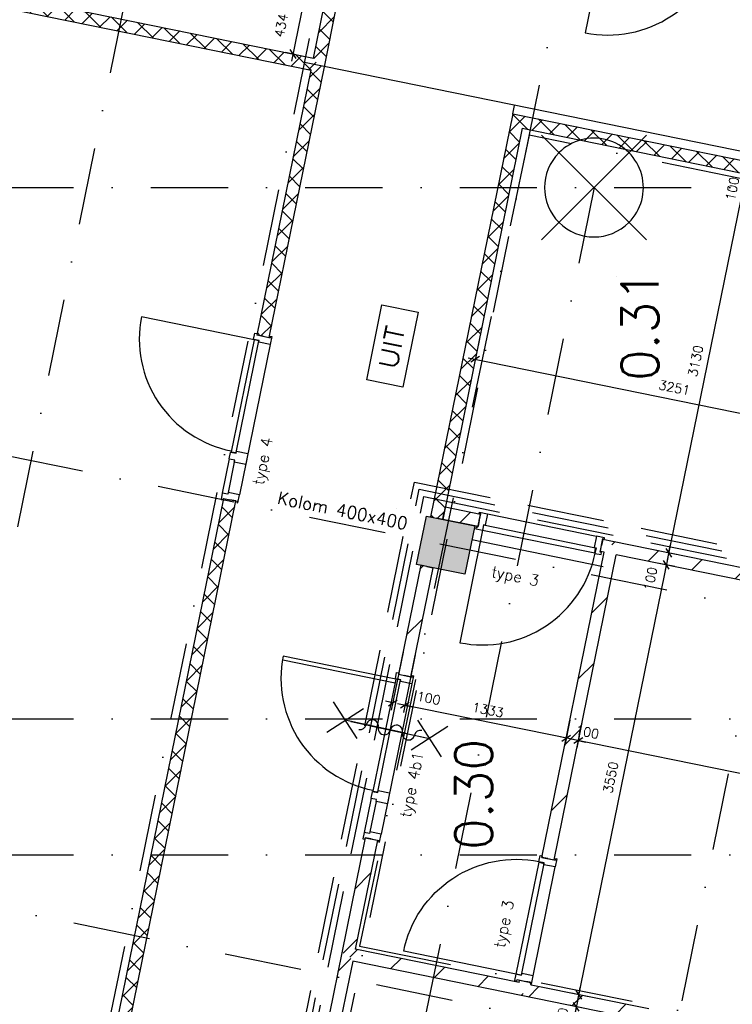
# Model space of a CAD drawing. Extents: x -33344 to 2055880, y -64816 to 121260.
# Tile 30 of 133: x 19634 to 25403, y 31036 to 39006. Entities that reach past the tile are written whole.
import ezdxf
from ezdxf.enums import TextEntityAlignment as Align

# ---------------------------------------------------------------- set-up
doc = ezdxf.new("R2010")
doc.units = 0
doc.header["$LTSCALE"] = 50
doc.header["$MEASUREMENT"] = 0
doc.header["$PDMODE"] = 3
doc.header["$PDSIZE"] = 0.1
for name, pattern in [('DASHDOT', [1, 0.5, -0.25, 0, -0.25]), ('DASHED', [0.75, 0.5, -0.25]), ('DD1', [2.66667, 1.66667, -0.5, 0, -0.5]), ('STRAM_0WT$1$DASHDOT', [25, 12.5, -6.25, 0, -6.25]), ('STRAM_0WT$1$DD1', [2.66667, 1.66667, -0.5, 0, -0.5])]:
    doc.linetypes.add(name, pattern=pattern)
doc.layers.get('0').update_dxf_attribs({"linetype": 'CONTINUOUS'})
doc.layers.get('DEFPOINTS').update_dxf_attribs({"linetype": 'CONTINUOUS'})
for name, color, linetype in [('_BRANDCOMPART', 6, 'DASHDOT'), ('_DETAILNUMMERS', 4, 'CONTINUOUS'), ('A--A22--_F123-', 9, 'CONTINUOUS'), ('A--A28--_F12--', 7, 'CONTINUOUS'), ('A--L21--', 3, 'CONTINUOUS'), ('A--L22--', 3, 'CONTINUOUS'), ('A--L22--_F-2--', 7, 'CONTINUOUS'), ('A--L28--', 7, 'CONTINUOUS'), ('A--L28--_F12--', 7, 'CONTINUOUS'), ('A--L32--', 7, 'CONTINUOUS'), ('A--L32--_F123-', 1, 'CONTINUOUS'), ('A--L32--_F123-DRAAIR', 7, 'CONTINUOUS'), ('A--L63--', 7, 'CONTINUOUS'), ('A--L65--', 7, 'CONTINUOUS'), ('A--L65--_F-23-', 7, 'CONTINUOUS'), ('A--L65--_F123-', 7, 'CONTINUOUS'), ('A--L90--_F-23-', 7, 'CONTINUOUS'), ('A--L90--_F123-', 7, 'CONTINUOUS'), ('A--M$1A-_F123-', 1, 'CONTINUOUS'), ('A--M1$A-_F123-', 1, 'CONTINUOUS'), ('A--T$1A-25_TEKST', 2, 'CONTINUOUS'), ('A--T$1A-_F123-_RN', 4, 'CONTINUOUS'), ('A--T63--_F123-', 1, 'CONTINUOUS'), ('STRAM_0WT$0$A--L$7A-_STRA0', 1, 'STRAM_0WT$1$DASHDOT'), ('STRAM_0WT$0$A--L$7AC3-_STR', 3, 'STRAM_0WT$1$DASHDOT'), ('STRAM_0WT$0$STRAMIEN_VET', 3, 'STRAM_0WT$1$DD1'), ('STRAM_0WT$1$A--M$1A-_F123-', 1, 'CONTINUOUS'), ('STRAM_0WT$1$A--T$7A8-_STRA', 8, 'STRAM_0WT$1$DASHDOT'), ('STRAMIEN', 1, 'DD1'), ('TEKST_KOZIJNMERK', 2, 'CONTINUOUS'), ('X--LR---_CP', 7, 'CONTINUOUS'), ('XREF', 7, 'CONTINUOUS')]:
    doc.layers.add(name, color=color, linetype=linetype)
doc.styles.add('ALFA-0_25', font='ROMANS')
doc.styles.add('B-01', font='SIMPLEX.SHX', dxfattribs={"width": 0.8, "height": 4.5})
doc.styles.add('HIEMSTRA', font='romans.shx')
doc.styles.add('STRAM_0WT$1$HIEMSTRA', font='romans.shx')
doc.dimstyles.new('1OP2', dxfattribs={"dimscale": 30, "dimtxt": 2.5, "dimasz": 2, "dimexe": 2, "dimexo": 0, "dimgap": 2, "dimtad": 1, "dimdec": 0, "dimzin": 0, "dimtxsty": 'HIEMSTRA', "dimblk1": 'OBLIQUE', "dimblk2": 'OBLIQUE', "dimsah": 1, "dimcen": -3, "dimdle": 2, "dimclrd": 2, "dimclre": 2, "dimclrt": 3, "dimazin": 3, "dimtfac": 1, "dimtdec": 0, "dimtofl": 0, "dimtmove": 0, "dimatfit": 3, "dimtvp": 0.833333, "dimtolj": 1, "dimtzin": 0})
doc.dimstyles.new('STANDARD$0', dxfattribs={"dimscale": 30, "dimtxt": 2.5, "dimasz": 2, "dimexe": 2, "dimexo": 0, "dimgap": 2, "dimtad": 1, "dimdec": 0, "dimzin": 0, "dimtxsty": 'ALFA-0_25', "dimblk1": 'OBLIQUE', "dimblk2": 'OBLIQUE', "dimsah": 1, "dimcen": -3, "dimdle": 2, "dimclrd": 1, "dimclre": 1, "dimclrt": 2, "dimazin": 3, "dimtfac": 0.666667, "dimtofl": 0, "dimtmove": 0, "dimatfit": 3, "dimtvp": 0.833333, "dimtolj": 1, "dimtzin": 0})
doc.dimstyles.new('STRAM_0WT$0$STANDARD', dxfattribs={"dimscale": 70, "dimtxt": 2.5, "dimasz": 2, "dimexe": 0.3, "dimexo": 0.3, "dimgap": 2, "dimtad": 1, "dimdec": 0, "dimzin": 0, "dimtxsty": 'STRAM_0WT$1$HIEMSTRA', "dimblk1": 'STRAM_0WT$0$_OBLIQUE', "dimblk2": 'STRAM_0WT$0$_OBLIQUE', "dimsah": 1, "dimcen": -0.09, "dimdle": 0.3, "dimclrd": 1, "dimclre": 1, "dimclrt": 4, "dimazin": 3, "dimtfac": 1, "dimtdec": 4, "dimtix": 1, "dimtofl": 0, "dimtmove": 0, "dimatfit": 3, "dimtvp": 625, "dimtolj": 1, "dimtzin": 0})
pattern_1 = [(45, (-23664.33, -38185.87), (-84.8528, 84.8528), []), (135, (-23664.33, -38185.87), (-84.8528, -84.8528), [])]

# ---------------------------------------------------------------- blocks, each defined once
blk = doc.blocks.new('S090024-')
at = {"layer": 'A--L90--_F-23-', "color": 255}
blk.add_circle((0, 0), 0.0123, dxfattribs=at)
at = {"layer": 'A--L90--_F123-', "color": 2, "linetype": 'CONTINUOUS'}
for points in [[(-0.000001, 5.999999), (-0.000001, -6)], [(-6.000001, 0), (5.999999, 0)]]:
    blk.add_lwpolyline(points, dxfattribs=at)
blk.add_lwpolyline([(-4.000001, 0, 1), (3.999998, 0, 1)], format="xyb", close=True, dxfattribs=at)
blk = doc.blocks.new('*U1441')
at = {"layer": 'A--A22--_F123-', "linetype": 'CONTINUOUS'}
h = blk.add_hatch(dxfattribs=at)
h.set_pattern_fill('ALFAKRS', color=256, scale=120, style=0)
h.set_pattern_definition([(45, (-15947.66, -39879.09), (-84.8528, 84.8528), []), (135, (-15947.66, -39879.09), (-84.8528, -84.8528), [])])
h.paths.add_polyline_path([(0, 0), (10, 49), (6065, -1184.4), (6104, -1243.4), (6045, -1282.4), (-10, -49)])
at = {"layer": 'A--L22--_F-2--', "color": 2, "linetype": 'CONTINUOUS'}
for points in [[(0, 0), (-10, -49), (6045, -1282.4), (6045, -1282.4)], [(0, 0), (10, 49), (6065, -1184.4), (6065, -1184.4)]]:
    blk.add_lwpolyline(points, dxfattribs=at)
blk = doc.blocks.new('*U1440')
at = {"layer": 'A--A22--_F123-', "linetype": 'CONTINUOUS'}
h = blk.add_hatch(dxfattribs=at)
h.set_pattern_fill('ALFALINE', color=256, scale=300, style=0)
h.set_pattern_definition([(45, (-23355.22, -34952.5), (-212.132, 212.132), [])])
h.paths.add_polyline_path([(0, 0), (-10, -49), (-296.6, 9.4), (-286.6, 58.4), (-276.6, 107.4), (10, 49)])
at = {"layer": 'A--L22--_F-2--', "color": 3, "linetype": 'CONTINUOUS'}
for points in [[(0, 0), (10, 49), (-276.6, 107.4), (-286.6, 58.4)], [(0, 0), (-10, -49), (-296.6, 9.4), (-286.6, 58.4)]]:
    blk.add_lwpolyline(points, dxfattribs=at)
blk = doc.blocks.new('*U1438')
at = {"layer": 'A--A22--_F123-', "linetype": 'CONTINUOUS'}
h = blk.add_hatch(dxfattribs=at)
h.set_pattern_fill('ALFAKRS', color=256, scale=120, style=0)
h.set_pattern_definition([(45, (-20255.44, -29817.77), (-84.8528, 84.8528), []), (135, (-20255.44, -29817.77), (-84.8528, -84.8528), [])])
h.paths.add_polyline_path([(0, 0), (-39, 59), (1031.2, 5312.6), (1080.2, 5302.6), (1129.1, 5292.6), (49, -10)])
at = {"layer": 'A--L22--_F-2--', "color": 2, "linetype": 'CONTINUOUS'}
for points in [[(-39, 59), (-39, 59), (1031.2, 5312.6), (1080.2, 5302.6)], [(49, -10), (49, -10), (1129.1, 5292.6), (1080.2, 5302.6)]]:
    blk.add_lwpolyline(points, dxfattribs=at)
blk = doc.blocks.new('*U1437')
at = {"layer": 'A--A22--_F123-', "linetype": 'CONTINUOUS'}
h = blk.add_hatch(dxfattribs=at)
h.set_pattern_fill('ALFAKRS', color=256, scale=120, style=0)
h.set_pattern_definition([(45, (-21605.15, -36443.69), (-84.8528, 84.8528), []), (135, (-21605.15, -36443.69), (-84.8528, -84.8528), [])])
h.paths.add_polyline_path([(0, 0), (-49, 10), (387.5, 2153), (446.5, 2192), (495.5, 2182), (49, -10)])
at = {"layer": 'A--L22--_F-2--', "color": 2, "linetype": 'CONTINUOUS'}
for points in [[(0, 0), (-49, 10), (387.5, 2153), (387.5, 2153)], [(0, 0), (49, -10), (495.5, 2182), (495.5, 2182)]]:
    blk.add_lwpolyline(points, dxfattribs=at)
blk = doc.blocks.new('*U1436')
at = {"layer": 'A--A22--_F123-', "linetype": 'CONTINUOUS'}
h = blk.add_hatch(dxfattribs=at)
h.set_pattern_fill('ALFAKRS', color=256, scale=120, style=0)
h.set_pattern_definition([(45, (-22051.67, -38635.7), (-84.8528, 84.8528), []), (135, (-22051.67, -38635.7), (-84.8528, -84.8528), [])])
h.paths.add_polyline_path([(0, 0), (-39, 59), (50.1, 496.2), (99, 486.2), (148, 476.3), (49, -10)])
at = {"layer": 'A--L22--_F-2--', "color": 2, "linetype": 'CONTINUOUS'}
for points in [[(-39, 59), (-39, 59), (50.1, 496.2), (99, 486.2)], [(49, -10), (49, -10), (148, 476.3), (99, 486.2)]]:
    blk.add_lwpolyline(points, dxfattribs=at)
blk = doc.blocks.new('Q060089-')
at = {"layer": 'A--L63--', "linetype": 'CONTINUOUS'}
blk.add_lwpolyline([(0, 0), (0, 300), (620, 300), (620, 0)], close=True, dxfattribs=at)
at = {"layer": 'X--LR---_CP'}
blk.add_point((620, 0), dxfattribs=at)
blk.add_point((620, 0), dxfattribs=at)
blk.add_point((620, 0), dxfattribs=at)
at = {"layer": 'A--T63--_F123-', "style": 'ALFA-0_25', "width": 1.088889}
blk.add_text('UIT', height=150, dxfattribs=at).set_placement((123.7, 78.8), (473.7, 78.8), align=Align.FIT)
blk = doc.blocks.new('DR_930TYPE4')
at = {"layer": 'A--L32--_F123-', "color": 1}
for p, q in [((67, 0), (1307, 0)), ((1038, -139), (1322, -139)), ((1057, -93.8), (1307, -93.8))]:
    blk.add_line(p, q, dxfattribs=at)
at = {"layer": 'A--L32--_F123-'}
for points in [[(0, -9), (0, 0), (67, 0), (67, -93.8), (52, -93.8), (52, -139), (0, -139), (0, -121), (12, -121), (12, -9), (0, -9)], [(969, 0), (1055, 0), (1057, 0), (1057, -93.8), (1057, -93.8), (1040, -93.8), (1040, -137), (1038, -139), (986, -139), (984, -137), (984, -93.8), (969, -93.8), (967, -93.8), (967, 0)], [(1374, -9), (1374, 0), (1307, 0), (1307, -93.8), (1322, -93.8), (1322, -139), (1374, -139), (1374, -121), (1362, -121), (1362, -9), (1374, -9)], [(54, -95.6), (54, -135.6), (980.1, -135.6), (977.1, -95.6), (54, -95.6)]]:
    blk.add_lwpolyline(points, close=True, dxfattribs=at)
blk.add_point((1374, 0), dxfattribs=at)
blk.add_point((1374, 0), dxfattribs=at)
at = {"layer": 'A--L32--_F123-DRAAIR', "color": 1}
blk.add_lwpolyline([(54, -135.6), (54, -1065.6, 0.414214), (973, -135.8)], format="xyb", dxfattribs=at)
at = {"layer": 'X--LR---_CP', "color": 1, "linetype": 'CONTINUOUS'}
blk.add_point((0, 0), dxfattribs=at)
at = {"layer": 'X--LR---_CP', "color": 1}
blk.add_point((982, 0), dxfattribs=at)
blk = doc.blocks.new('*U1362')
at = {"layer": 'A--A22--_F123-', "linetype": 'CONTINUOUS'}
h = blk.add_hatch(dxfattribs=at)
h.set_pattern_fill('ALFAKRS', color=256, scale=120, style=0)
h.set_pattern_definition(pattern_1)
h.paths.add_polyline_path([(0, 0), (-39, 59), (-703.7, -3204.2), (-654.7, -3214.1), (-605.7, -3224.1), (39, -59)])
at = {"layer": 'A--L22--_F-2--', "color": 2, "linetype": 'CONTINUOUS'}
for points in [[(-39, 59), (-39, 59), (-703.7, -3204.2), (-654.7, -3214.1)], [(39, -59), (39, -59), (-605.7, -3224.1), (-654.7, -3214.1)]]:
    blk.add_lwpolyline(points, dxfattribs=at)
blk = doc.blocks.new('Q020439-')
at = {"layer": 'A--A28--_F12--', "color": 8}
for points in [[(-200, -200), (-200, 200), (200, 200)], [(-200, -200), (200, 200), (200, -200)]]:
    blk.add_solid(points, dxfattribs=at)
at = {"layer": 'A--L28--_F12--', "color": 3, "linetype": 'CONTINUOUS'}
blk.add_lwpolyline([(-200, -200), (-200, 200), (200, 200), (200, -200)], close=True, dxfattribs=at)
at = {"layer": 'X--LR---_CP'}
for p in [(-200, 0), (-200, 0), (200, 0)]:
    blk.add_point(p, dxfattribs=at)
blk = doc.blocks.new('_OBLIQUE')
at = {"color": 0, "linetype": 'BYBLOCK'}
blk.add_line((-0.5, -0.5), (0.5, 0.5), dxfattribs=at)
blk = doc.blocks.new('*D408')
at = {"layer": 'A--M$1A-_F123-', "color": 1, "linetype": 'CONTINUOUS'}
for p, q in [((14333.4, 31381.6), (14345.4, 31440.4)), ((14274.6, 31393.6), (20335.2, 30159)), ((20276.4, 30171), (20288.3, 30229.8))]:
    blk.add_line(p, q, dxfattribs=at)
at = {"layer": 'DEFPOINTS', "color": 0, "linetype": 'CONTINUOUS'}
for p in [(14333.4, 31381.6), (20276.4, 30171), (20276.4, 30171)]:
    blk.add_point(p, dxfattribs=at)
at = {"layer": 'A--M$1A-_F123-', "color": 1, "linetype": 'CONTINUOUS', "xscale": 60, "yscale": 60, "zscale": 60}
for p, rotation in [((14333.4, 31381.6), 168.4862903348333), ((20276.4, 30171), 348.4862903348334)]:
    blk.add_blockref('_OBLIQUE', p, dxfattribs=dict(at, rotation=rotation))
at = {"layer": 'A--M$1A-_F123-', "color": 2, "linetype": 'CONTINUOUS', "insert": (17324.4, 30871.8), "char_height": 75, "attachment_point": 5, "rotation": 348.48629, "style": 'ALFA-0_25'}
blk.add_mtext('\\A1;6065', dxfattribs=at)
blk = doc.blocks.new('*D705')
at = {"layer": 'A--M1$A-_F123-', "color": 1}
for p, q in [((21944.4, 39213), (21833.7, 38669.9)), ((21947.9, 39151), (21873.6, 39166.1)), ((21861.2, 38725.5), (21786.9, 38740.7))]:
    blk.add_line(p, q, dxfattribs=at)
at = {"layer": 'DEFPOINTS', "color": 0}
for p in [(21947.9, 39151), (21845.7, 38728.7), (21861.2, 38725.5)]:
    blk.add_point(p, dxfattribs=at)
at = {"layer": 'A--M1$A-_F123-', "color": 1, "xscale": 60, "yscale": 60, "zscale": 60}
for p, rotation in [((21932.4, 39154.2), 78.4862903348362), ((21845.7, 38728.7), 258.4862903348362)]:
    blk.add_blockref('_OBLIQUE', p, dxfattribs=dict(at, rotation=rotation))
at = {"layer": 'A--M1$A-_F123-', "color": 2, "insert": (21751.6, 38960.1), "char_height": 75, "attachment_point": 5, "rotation": 78.48629, "style": 'ALFA-0_25'}
blk.add_mtext('\\A1;434', dxfattribs=at)
blk = doc.blocks.new('STRAM_0WT$0$_OBLIQUE')
at = {"color": 0, "linetype": 'BYBLOCK'}
blk.add_line((-0.5, -0.5), (0.5, 0.5), dxfattribs=at)
blk = doc.blocks.new('*D1922')
at = {"layer": 'DEFPOINTS', "color": 0}
for p in [(-108963, 14000), (-108963, 13000), (-500, 13000), (-90981.1, 11238.1), (-53027, 2605.8)]:
    blk.add_point(p, dxfattribs=at)
at = {"layer": 'STRAM_0WT$1$A--M$1A-_F123-', "color": 1}
blk.add_arc((-104053.8, 13000), 13190.9, 348.48629, 0, dxfattribs=at)
at = {"layer": 'STRAM_0WT$1$A--M$1A-_F123-', "color": 1, "xscale": 140, "yscale": 140, "zscale": 140}
for p, rotation in [((-90862.9, 13000), 90), ((-91128.4, 10367.1), 258.4862903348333)]:
    blk.add_blockref('STRAM_0WT$0$_OBLIQUE', p, dxfattribs=dict(at, rotation=rotation))
at = {"layer": 'STRAM_0WT$1$A--M$1A-_F123-', "color": 4, "insert": (-91155.8, 11699.7), "char_height": 175, "attachment_point": 5, "rotation": 84.24315, "style": 'STRAM_0WT$1$HIEMSTRA'}
blk.add_mtext('\\A1;11.51°', dxfattribs=at)
blk = doc.blocks.new('*U1155')
at = {"layer": 'A--A22--_F123-', "linetype": 'CONTINUOUS'}
h = blk.add_hatch(dxfattribs=at)
h.set_pattern_fill('ALFAKRS', color=256, scale=120, style=0)
h.set_pattern_definition(pattern_1)
h.paths.add_polyline_path([(0, 0), (-39, 59), (3013.3, -562.8), (3003.3, -611.8), (2993.3, -660.8), (39, -59)])
at = {"layer": 'A--L22--_F-2--', "color": 2, "linetype": 'CONTINUOUS'}
for points in [[(-39, 59), (-39, 59), (3013.3, -562.8), (3003.3, -611.8)], [(39, -59), (39, -59), (2993.3, -660.8), (3003.3, -611.8)]]:
    blk.add_lwpolyline(points, dxfattribs=at)
blk = doc.blocks.new('Q0340081')
at = {"layer": 'A--L32--_F123-', "color": 2, "linetype": 'CONTINUOUS'}
blk.add_lwpolyline([(0, 0), (0, -40), (926.12, -40), (923.12, 0), (0, 0)], close=True, dxfattribs=at)
at = {"layer": 'A--L32--_F123-', "color": 1, "linetype": 'CONTINUOUS'}
blk.add_lwpolyline([(0, -40), (0, -970, 0.4142136), (930, -40)], format="xyb", dxfattribs=at)
blk = doc.blocks.new('DR_930TYPE3')
at = {"layer": 'A--L32--_F123-', "color": 1}
blk.add_line((67, 0), (967, 0), dxfattribs=at)
for points in [[(0, -9), (0, 0), (67, 0), (67, -93.75), (52, -93.75), (52, -139), (0, -139), (0, -121), (12, -121), (12, -9), (0, -9)], [(1034, -9), (1034, 0), (967, 0), (967, -93.75), (982, -93.75), (982, -139), (1034, -139), (1034, -121), (1022, -121), (1022, -9), (1034, -9)]]:
    blk.add_lwpolyline(points, close=True, dxfattribs=at)
at = {"layer": 'X--LR---_CP', "color": 2, "linetype": 'CONTINUOUS'}
blk.add_point((0, 0), dxfattribs=at)
at = {"layer": 'X--LR---_CP', "color": 3, "linetype": 'CONTINUOUS'}
blk.add_point((0, 0), dxfattribs=at)
at = {"layer": 'A--L32--', "linetype": 'CONTINUOUS'}
blk.add_blockref('Q0340081', (53.94, -95.94), dxfattribs=at)
blk = doc.blocks.new('*U1109')
at = {"layer": 'A--A22--_F123-', "linetype": 'CONTINUOUS'}
h = blk.add_hatch(dxfattribs=at)
h.set_pattern_fill('ALFALINE', color=256, scale=300, style=0)
h.set_pattern_definition([(45, (-23716.6, -31153.43), (-212.132, 212.132), [])])
h.paths.add_polyline_path([(0, 0), (-10, -49), (-1386.6, 231.4), (-1425.6, 290.4), (-1366.6, 329.4), (-39, 59)])
at = {"layer": 'A--L22--_F-2--', "color": 3, "linetype": 'CONTINUOUS'}
for points in [[(-39, 59), (-39, 59), (-1366.6, 329.4), (-1366.6, 329.4)], [(-10, -49), (-10, -49), (-1386.6, 231.4), (-1386.6, 231.4)]]:
    blk.add_lwpolyline(points, dxfattribs=at)
blk = doc.blocks.new('*U1106')
at = {"layer": 'A--A22--_F123-', "linetype": 'CONTINUOUS'}
h = blk.add_hatch(dxfattribs=at)
h.set_pattern_fill('ALFALINE', color=256, scale=300, style=0)
h.set_pattern_definition([(45, (-22290.97, -31443.83), (-212.132, 212.132), [])])
h.paths.add_polyline_path([(0, 0), (39, -59), (-51, -501.1), (-100, -491.1), (-149, -481.1), (-49, 10)])
at = {"layer": 'A--L22--_F-2--', "color": 3, "linetype": 'CONTINUOUS'}
for points in [[(-49, 10), (-49, 10), (-149, -481.1), (-100, -491.1)], [(39, -59), (39, -59), (-51, -501.1), (-100, -491.1)]]:
    blk.add_lwpolyline(points, dxfattribs=at)
blk = doc.blocks.new('*U1083')
at = {"layer": 'A--A22--_F123-', "linetype": 'CONTINUOUS'}
h = blk.add_hatch(dxfattribs=at)
h.set_pattern_fill('ALFALINE', color=256, scale=300, style=0)
h.set_pattern_definition([(45, (-22480.63, -32374.9), (-212.132, 212.132), [])])
h.paths.add_polyline_path([(0, 0), (49, -10), (-130.7, -892), (-189.7, -931.1), (-238.7, -921.1), (-49, 10)])
at = {"layer": 'A--L22--_F-2--', "color": 3, "linetype": 'CONTINUOUS'}
for points in [[(0, 0), (-49, 10), (-238.7, -921.1), (-238.7, -921.1)], [(0, 0), (49, -10), (-130.7, -892), (-130.7, -892)]]:
    blk.add_lwpolyline(points, dxfattribs=at)
blk = doc.blocks.new('*U1082')
at = {"layer": 'A--A22--_F123-', "linetype": 'CONTINUOUS'}
h = blk.add_hatch(dxfattribs=at)
h.set_pattern_fill('ALFALINE', color=256, scale=300, style=0)
h.set_pattern_definition([(45, (-22929.77, -34579.8), (-212.132, 212.132), [])])
h.paths.add_polyline_path([(0, 0), (49, -10), (-130.7, -892), (-179.7, -882.1), (-228.7, -872.1), (-49, 10)])
at = {"layer": 'A--L22--_F-2--', "color": 3, "linetype": 'CONTINUOUS'}
for points in [[(0, 0), (-49, 10), (-228.7, -872.1), (-179.7, -882.1)], [(0, 0), (49, -10), (-130.7, -892), (-179.7, -882.1)]]:
    blk.add_lwpolyline(points, dxfattribs=at)
blk = doc.blocks.new('*U1081')
at = {"layer": 'A--A22--_F123-', "linetype": 'CONTINUOUS'}
h = blk.add_hatch(dxfattribs=at)
h.set_pattern_fill('ALFALINE', color=256, scale=300, style=0)
h.set_pattern_definition([(45, (-23910.94, -32216.02), (-212.132, 212.132), [])])
h.paths.add_polyline_path([(0, 0), (-49, 10), (454.1, 2479.8), (513.1, 2518.8), (552.1, 2459.8), (49, -10)])
at = {"layer": 'A--L22--_F-2--', "color": 3, "linetype": 'CONTINUOUS'}
for points in [[(0, 0), (-49, 10), (454.1, 2479.8), (454.1, 2479.8)], [(0, 0), (49, -10), (552.1, 2459.8), (552.1, 2459.8)]]:
    blk.add_lwpolyline(points, dxfattribs=at)
blk = doc.blocks.new('*U1080')
at = {"layer": 'A--A22--_F123-', "linetype": 'CONTINUOUS'}
h = blk.add_hatch(dxfattribs=at)
h.set_pattern_fill('ALFALINE', color=256, scale=300, style=0)
h.set_pattern_definition([(45, (-24716.16, -30949.8), (-212.132, 212.132), [])])
h.paths.add_polyline_path([(0, 0), (-59, -39), (-1009.6, 154.6), (-999.6, 203.6), (-940.6, 242.6), (10, 49)])
at = {"layer": 'A--L22--_F-2--', "color": 3, "linetype": 'CONTINUOUS'}
for points in [[(10, 49), (10, 49), (-940.6, 242.6), (-940.6, 242.6)], [(-59, -39), (-59, -39), (-1009.6, 154.6), (-1009.6, 154.6)]]:
    blk.add_lwpolyline(points, dxfattribs=at)
blk = doc.blocks.new('*U1079')
at = {"layer": 'A--A22--_F123-', "linetype": 'CONTINUOUS'}
h = blk.add_hatch(dxfattribs=at)
h.set_pattern_fill('ALFALINE', color=256, scale=300, style=0)
h.set_pattern_definition([(45, (-23716.6, -31153.43), (-212.132, 212.132), [])])
h.paths.add_polyline_path([(0, 0), (-39, 59), (-35, 78.6), (14, 68.6), (63, 58.6), (59, 39)])
at = {"layer": 'A--L22--_F-2--', "color": 3, "linetype": 'CONTINUOUS'}
for points in [[(-39, 59), (-39, 59), (-35, 78.6), (14, 68.6)], [(59, 39), (59, 39), (63, 58.6), (14, 68.6)]]:
    blk.add_lwpolyline(points, dxfattribs=at)
blk = doc.blocks.new('*D938')
at = {"layer": 'A--M$1A-_F123-', "color": 2}
for p, q in [((24186.1, 33316.4), (24144.5, 33112.2)), ((27514.3, 32487), (24097.7, 33182.9)), ((27448.5, 32464.6), (27467.5, 32557.7))]:
    blk.add_line(p, q, dxfattribs=at)
at = {"layer": 'DEFPOINTS', "color": 0}
for p in [(24186.1, 33316.4), (24156.5, 33171), (27448.5, 32464.6, -1.2)]:
    blk.add_point(p, dxfattribs=at)
at = {"layer": 'A--M$1A-_F123-', "color": 2, "xscale": 60, "yscale": 60, "zscale": 60}
for p, rotation in [((24156.5, 33171), 168.4862903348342), ((27455.5, 32499), 348.4862903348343)]:
    blk.add_blockref('_OBLIQUE', p, dxfattribs=dict(at, rotation=rotation))
at = {"layer": 'A--M$1A-_F123-', "color": 3, "insert": (25825.5, 32930.5), "char_height": 75, "attachment_point": 5, "rotation": 348.48629, "style": 'HIEMSTRA'}
blk.add_mtext('\\A1;3367', dxfattribs=at)
blk = doc.blocks.new('*D939')
at = {"layer": 'A--M$1A-_F123-', "color": 2}
for p, q in [((24088.1, 33336.4), (24046.5, 33132.1)), ((24186.1, 33316.4), (24144.5, 33112.2)), ((24058.5, 33190.9), (23999.7, 33202.9)), ((24156.5, 33171), (24215.3, 33159))]:
    blk.add_line(p, q, dxfattribs=at)
at = {"layer": 'DEFPOINTS', "color": 0}
for p in [(24088.1, 33336.4), (24186.1, 33316.4), (24058.5, 33190.9)]:
    blk.add_point(p, dxfattribs=at)
at = {"layer": 'A--M$1A-_F123-', "color": 2, "xscale": 60, "yscale": 60, "zscale": 60}
for p, rotation in [((24058.5, 33190.9), 348.4862903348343), ((24156.5, 33171), 168.4862903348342)]:
    blk.add_blockref('_OBLIQUE', p, dxfattribs=dict(at, rotation=rotation))
at = {"layer": 'A--M$1A-_F123-', "color": 3, "insert": (24228.8, 33240.2), "char_height": 75, "attachment_point": 5, "rotation": 348.48629, "style": 'HIEMSTRA'}
blk.add_mtext('\\A1;100', dxfattribs=at)
blk = doc.blocks.new('*D940')
at = {"layer": 'A--M$1A-_F123-', "color": 2}
for p, q in [((22835.5, 33866.3), (22740.1, 33398.2)), ((24117.3, 33178.9), (22693.3, 33469)), ((24088.1, 33336.4), (24046.5, 33132.1))]:
    blk.add_line(p, q, dxfattribs=at)
at = {"layer": 'DEFPOINTS', "color": 0}
for p in [(22835.5, 33866.3), (22752.1, 33457), (24088.1, 33336.4)]:
    blk.add_point(p, dxfattribs=at)
at = {"layer": 'A--M$1A-_F123-', "color": 2, "xscale": 60, "yscale": 60, "zscale": 60}
for p, rotation in [((22752.1, 33457), 168.4862903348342), ((24058.5, 33190.9), 348.4862903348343)]:
    blk.add_blockref('_OBLIQUE', p, dxfattribs=dict(at, rotation=rotation))
at = {"layer": 'A--M$1A-_F123-', "color": 3, "insert": (23424.8, 33419.5), "char_height": 75, "attachment_point": 5, "rotation": 348.48629, "style": 'HIEMSTRA'}
blk.add_mtext('\\A1;1333', dxfattribs=at)
blk = doc.blocks.new('*D941')
at = {"layer": 'A--M$1A-_F123-', "color": 2}
for p, q in [((22737.5, 33886.3), (22642.1, 33418.2)), ((22835.5, 33866.3), (22740.1, 33398.2)), ((22654.1, 33477), (22595.3, 33488.9)), ((22752.1, 33457), (22810.9, 33445))]:
    blk.add_line(p, q, dxfattribs=at)
at = {"layer": 'DEFPOINTS', "color": 0}
for p in [(22737.5, 33886.3), (22835.5, 33866.3), (22654.1, 33477)]:
    blk.add_point(p, dxfattribs=at)
at = {"layer": 'A--M$1A-_F123-', "color": 2, "xscale": 60, "yscale": 60, "zscale": 60}
for p, rotation in [((22654.1, 33477), 348.4862903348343), ((22752.1, 33457), 168.4862903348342)]:
    blk.add_blockref('_OBLIQUE', p, dxfattribs=dict(at, rotation=rotation))
at = {"layer": 'A--M$1A-_F123-', "color": 3, "insert": (22945.3, 33514.1), "char_height": 75, "attachment_point": 5, "rotation": 348.48629, "style": 'HIEMSTRA'}
blk.add_mtext('\\A1;100', dxfattribs=at)
blk = doc.blocks.new('*D944')
at = {"layer": 'A--M$1A-_F123-', "color": 2}
for p, q in [((25525.5, 37817), (24876.8, 34632.4)), ((25401.2, 37781), (25572.3, 37746.2)), ((24776.5, 34714), (24947.6, 34679.2))]:
    blk.add_line(p, q, dxfattribs=at)
at = {"layer": 'DEFPOINTS', "color": 0}
for p in [(25401.2, 37781), (24776.5, 34714), (24888.8, 34691.1)]:
    blk.add_point(p, dxfattribs=at)
at = {"layer": 'A--M$1A-_F123-', "color": 2, "xscale": 60, "yscale": 60, "zscale": 60}
for p, rotation in [((25513.5, 37758.2), 78.48629033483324), ((24888.8, 34691.1), 258.4862903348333)]:
    blk.add_blockref('_OBLIQUE', p, dxfattribs=dict(at, rotation=rotation))
at = {"layer": 'A--M$1A-_F123-', "color": 3, "insert": (25105.6, 36244.1), "char_height": 75, "attachment_point": 5, "rotation": 78.48629, "style": 'HIEMSTRA'}
blk.add_mtext('\\A1;3130', dxfattribs=at)
blk = doc.blocks.new('*D945')
at = {"layer": 'A--M$1A-_F123-', "color": 2}
for p, q in [((24888.8, 34691.1), (24900.8, 34749.9)), ((24776.5, 34714), (24947.6, 34679.2)), ((24936.9, 34579.3), (24810, 34605.1)), ((24868.8, 34593.2), (24856.8, 34534.4))]:
    blk.add_line(p, q, dxfattribs=at)
at = {"layer": 'DEFPOINTS', "color": 0}
for p in [(24776.5, 34714), (24868.8, 34593.2), (24936.9, 34579.3)]:
    blk.add_point(p, dxfattribs=at)
at = {"layer": 'A--M$1A-_F123-', "color": 2, "xscale": 60, "yscale": 60, "zscale": 60}
for p, rotation in [((24888.8, 34691.1), 258.4862903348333), ((24868.8, 34593.2), 78.48629033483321)]:
    blk.add_blockref('_OBLIQUE', p, dxfattribs=dict(at, rotation=rotation))
at = {"layer": 'A--M$1A-_F123-', "color": 3, "insert": (24740.3, 34480.1), "char_height": 75, "attachment_point": 5, "rotation": 78.48629, "style": 'HIEMSTRA'}
blk.add_mtext('\\A1;100', dxfattribs=at)
blk = doc.blocks.new('*D946')
at = {"layer": 'A--M$1A-_F123-', "color": 2}
for p, q in [((24880.8, 34651.9), (24148.2, 31055.3)), ((24936.9, 34579.3), (24810, 34605.1)), ((24228.3, 31100.2), (24101.3, 31126.1))]:
    blk.add_line(p, q, dxfattribs=at)
at = {"layer": 'DEFPOINTS', "color": 0}
for p in [(24936.9, 34579.3), (24160.1, 31114.1), (24228.3, 31100.2)]:
    blk.add_point(p, dxfattribs=at)
at = {"layer": 'A--M$1A-_F123-', "color": 2, "xscale": 60, "yscale": 60, "zscale": 60}
for p, rotation in [((24868.8, 34593.2), 78.48629033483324), ((24160.1, 31114.1), 258.4862903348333)]:
    blk.add_blockref('_OBLIQUE', p, dxfattribs=dict(at, rotation=rotation))
at = {"layer": 'A--M$1A-_F123-', "color": 3, "insert": (24418.9, 32873.1), "char_height": 75, "attachment_point": 5, "rotation": 78.48629, "style": 'HIEMSTRA'}
blk.add_mtext('\\A1;3550', dxfattribs=at)
blk = doc.blocks.new('*D947')
at = {"layer": 'A--M$1A-_F123-', "color": 2}
for p, q in [((24160.1, 31114.1), (24172.1, 31172.9)), ((24228.3, 31100.2), (24101.3, 31126.1)), ((24208.3, 31002.2), (24081.4, 31028.1)), ((24140.2, 31016.1), (24128.2, 30957.3))]:
    blk.add_line(p, q, dxfattribs=at)
at = {"layer": 'DEFPOINTS', "color": 0}
for p in [(24228.3, 31100.2), (24140.2, 31016.1), (24208.3, 31002.2)]:
    blk.add_point(p, dxfattribs=at)
at = {"layer": 'A--M$1A-_F123-', "color": 2, "xscale": 60, "yscale": 60, "zscale": 60}
for p, rotation in [((24160.1, 31114.1), 258.4862903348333), ((24140.2, 31016.1), 78.48629033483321)]:
    blk.add_blockref('_OBLIQUE', p, dxfattribs=dict(at, rotation=rotation))
at = {"layer": 'A--M$1A-_F123-', "color": 3, "insert": (24018.3, 30913.9), "char_height": 75, "attachment_point": 5, "rotation": 78.48629, "style": 'HIEMSTRA'}
blk.add_mtext('\\A1;100', dxfattribs=at)
blk = doc.blocks.new('*D948')
at = {"layer": 'A--M$1A-_F123-', "color": 2}
for p, q in [((24152.2, 31074.9), (23030.5, 25568.4)), ((24208.3, 31002.2), (24081.4, 31028.1)), ((23110.6, 25613.3), (22983.6, 25639.1))]:
    blk.add_line(p, q, dxfattribs=at)
at = {"layer": 'DEFPOINTS', "color": 0}
for p in [(24208.3, 31002.2), (23042.4, 25627.1), (23110.6, 25613.3)]:
    blk.add_point(p, dxfattribs=at)
at = {"layer": 'A--M$1A-_F123-', "color": 2, "xscale": 60, "yscale": 60, "zscale": 60}
for p, rotation in [((24140.2, 31016.1), 78.48629033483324), ((23042.4, 25627.1), 258.4862903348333)]:
    blk.add_blockref('_OBLIQUE', p, dxfattribs=dict(at, rotation=rotation))
at = {"layer": 'A--M$1A-_F123-', "color": 3, "insert": (23495.8, 28341.1), "char_height": 75, "attachment_point": 5, "rotation": 78.48629, "style": 'HIEMSTRA'}
blk.add_mtext('\\A1;5500', dxfattribs=at)
blk = doc.blocks.new('*D957')
at = {"layer": 'A--M$1A-_F123-', "color": 2}
for p, q in [((25421.2, 37879), (25592.3, 37844.2)), ((25533.5, 37856.1), (25545.5, 37914.9)), ((25401.2, 37781), (25572.3, 37746.2)), ((25513.5, 37758.2), (25501.6, 37699.4))]:
    blk.add_line(p, q, dxfattribs=at)
at = {"layer": 'DEFPOINTS', "color": 0}
for p in [(25421.2, 37879), (25401.2, 37781), (25533.5, 37856.1)]:
    blk.add_point(p, dxfattribs=at)
at = {"layer": 'A--M$1A-_F123-', "color": 2, "xscale": 60, "yscale": 60, "zscale": 60}
for p, rotation in [((25533.5, 37856.1), 258.4862903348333), ((25513.5, 37758.2), 78.48629033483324)]:
    blk.add_blockref('_OBLIQUE', p, dxfattribs=dict(at, rotation=rotation))
at = {"layer": 'A--M$1A-_F123-', "color": 3, "insert": (25403.6, 37637.9), "char_height": 75, "attachment_point": 5, "rotation": 78.48629, "style": 'HIEMSTRA'}
blk.add_mtext('\\A1;100', dxfattribs=at)
blk = doc.blocks.new('*D981')
at = {"layer": 'A--M$1A-_F123-', "color": 2}
for p, q in [((23356.4, 36423.7), (23310.4, 36197.8)), ((23263.6, 36268.6), (26566.9, 35595.7)), ((26542.2, 35774.8), (26496.2, 35548.9))]:
    blk.add_line(p, q, dxfattribs=at)
at = {"layer": 'DEFPOINTS', "color": 0}
for p in [(23356.4, 36423.7), (26542.2, 35774.8), (26508.1, 35607.7)]:
    blk.add_point(p, dxfattribs=at)
at = {"layer": 'A--M$1A-_F123-', "color": 2, "xscale": 60, "yscale": 60, "zscale": 60}
for p, rotation in [((23322.4, 36256.6), 168.4862903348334), ((26508.1, 35607.7), 348.4862903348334)]:
    blk.add_blockref('_OBLIQUE', p, dxfattribs=dict(at, rotation=rotation))
at = {"layer": 'A--M$1A-_F123-', "color": 3, "insert": (24934.7, 36027.7), "char_height": 75, "attachment_point": 5, "rotation": 348.48629, "style": 'HIEMSTRA'}
blk.add_mtext('\\A1;3251', dxfattribs=at)
blk = doc.blocks.new('S060204-')
at = {"layer": 'A--L65--_F-23-', "color": 255}
blk.add_circle((0, 0), 0.0123, dxfattribs=at)
at = {"layer": 'A--L65--_F123-', "color": 1, "linetype": 'CONTINUOUS'}
for points in [[(-1.25, 6.25), (1.25, 3.75)], [(1.25, 6.25), (-1.25, 3.75)], [(0, 0), (0, 5)]]:
    blk.add_lwpolyline(points, dxfattribs=at)
blk = doc.blocks.new('S060205A')
at = {"layer": 'A--L65--_F-23-', "color": 255}
blk.add_circle((0, -0.0123), 0.0123, dxfattribs=at)
at = {"layer": 'A--L65--_F123-', "color": 1, "linetype": 'CONTINUOUS'}
for points in [[(-0.5, 5.7377, 0.41), (0, 5.2377)], [(0, 4.2377, 1), (0, 5.2377)], [(0, 4.2377, 1), (0, 3.2377)], [(0, 2.2377, 1), (0, 3.2377)], [(0, 2.2377, 1), (0, 1.2377)], [(0.5, 0.7377, 0.41), (0, 1.2377)]]:
    blk.add_lwpolyline(points, format="xyb", dxfattribs=at)
blk.add_lwpolyline([(0, -0.0123), (0, 6.2377)], dxfattribs=at)
at = {"layer": 'A--L65--', "xscale": -1}
blk.add_blockref('S060204-', (0, 1.4877), dxfattribs=at)
blk.add_blockref('S060204-', (0, 1.4877), dxfattribs=at)
at = {"layer": 'A--L65--', "rotation": 180}
blk.add_blockref('S060204-', (0, 4.4877), dxfattribs=at)
blk.add_blockref('S060204-', (0, 4.4877), dxfattribs=at)
blk = doc.blocks.new('*U1048')
at = {"layer": 'A--A22--_F123-', "linetype": 'CONTINUOUS'}
h = blk.add_hatch(dxfattribs=at)
h.set_pattern_fill('ALFALINE', color=256, scale=300, style=0)
h.set_pattern_definition([(45, (-24424.02, -34734.8), (-212.132, 212.132), [])])
h.paths.add_polyline_path([(0, 0), (-59, -39), (-89.1, -32.9), (-79.1, 16.1), (-69.1, 65.1), (10, 49)])
at = {"layer": 'A--L22--_F-2--', "color": 3, "linetype": 'CONTINUOUS'}
for points in [[(-59, -39), (-59, -39), (-89.1, -32.9), (-79.1, 16.1)], [(10, 49), (10, 49), (-69.1, 65.1), (-79.1, 16.1)]]:
    blk.add_lwpolyline(points, dxfattribs=at)
blk = doc.blocks.new('*U1047')
at = {"layer": 'A--A22--_F123-', "linetype": 'CONTINUOUS'}
h = blk.add_hatch(dxfattribs=at)
h.set_pattern_fill('ALFALINE', color=256, scale=300, style=0)
h.set_pattern_definition([(45, (-26413.13, -34329.6), (-212.132, 212.132), [])])
h.paths.add_polyline_path([(0, 0), (-10, -49), (-1950.1, 346.2), (-1989.1, 405.2), (-1979.1, 454.2), (10, 49)])
at = {"layer": 'A--L22--_F-2--', "color": 3, "linetype": 'CONTINUOUS'}
for points in [[(0, 0), (10, 49), (-1979.1, 454.2), (-1979.1, 454.2)], [(0, 0), (-10, -49), (-1950.1, 346.2), (-1950.1, 346.2)]]:
    blk.add_lwpolyline(points, dxfattribs=at)
blk = doc.blocks.new('STRAM_0WT')
at = {"layer": 'STRAM_0WT$0$A--L$7A-_STRA0'}
for p, q in [((-38410.733, 89013.047), (-64231.371, -37744.184)), ((-47754.974, 12905.719), (-58003.336, -37404.971)), ((-40234.938, -3673.931), (-64049.215, 1177.073))]:
    blk.add_line(p, q, dxfattribs=at)
at = {"layer": 'STRAM_0WT$0$A--L$7AC3-_STR'}
for p, q in [((-66174.285, 5400), (-500, 5400)), ((-39721.089, -104.672), (-53026.96, 2605.754))]:
    blk.add_line(p, q, dxfattribs=at)
at = {"layer": 'STRAM_0WT$0$STRAMIEN_VET', "linetype": 'STRAM_0WT$1$DASHDOT'}
blk.add_line((-53026.96, 2605.754), (-108962.956, 14000), dxfattribs=at)
at = {"layer": 'STRAM_0WT$1$A--T$7A8-_STRA', "color": 8}
for p, q in [((-52143.28, 13957.807), (-62448.73, -36633.131)), ((-50281.514, 13578.563), (-60661.803, -37379.774)), ((-51334.938, 5401.176), (-60073.364, -37497.015)), ((-66174.285, 1100), (-500, 1100)), ((-66174.285, 0), (-500, 0))]:
    blk.add_line(p, q, dxfattribs=at)
at = {"layer": 'STRAM_0WT$1$A--M$1A-_F123-'}
dim = blk.add_angular_dim_2l(base=(-90981.132, 11238.125), line1=((-53026.96, 2605.754), (-108962.956, 14000)), line2=((-108962.956, 13000), (-500, 13000)), dimstyle='STRAM_0WT$0$STANDARD', override={"dimdec": 2, "dimadec": 2}, dxfattribs=at)
dim.commit()
dim.dimension.update_dxf_attribs({"geometry": '*D1922', "text_midpoint": (-91155.818, 11699.682)})

msp = doc.modelspace()

# ---------------------------------------------------------------- linework, layer by layer
at = {"layer": '_BRANDCOMPART', "ltscale": 30}
for points in [[(10482.8, 49070.1), (10482.8, 49070.1), (25463.6, 45803.4), (24578.4, 42182.6), (27872.5, 41490.5), (27040.2, 37399.2), (23758.4, 38071.7), (22385.7, 31507.4)], [(22385.7, 31507.4), (27208.8, 30535.2), (26018, 24689.4), (31127.9, 23651.8), (31127.9, 23651.8)]]:
    msp.add_lwpolyline(points, dxfattribs=at)
at = {"layer": '_DETAILNUMMERS', "color": 1}
for p, q in [((26911.9, 37646.1), (21939.1, 38659.1)), ((23625.3, 38244.8), (23639.2, 38312.8))]:
    msp.add_line(p, q, dxfattribs=at)
at = {"layer": '_DETAILNUMMERS', "color": 6, "linetype": 'DASHED', "ltscale": 25}
for points in [[(4649.3, 22712.3), (5312.5, 26119.7), (20369.1, 23186.6), (22829.3, 35263.7), (31324.5, 33533.7), (31995.5, 36827.6), (38701.7, 41855.5)], [(4698.4, 22702.7), (5352, 26060.6), (20408.2, 23127.7), (22868.3, 35204.8), (31363.6, 33474.8), (32040.7, 36799), (38731.7, 41815.5)], [(4747.5, 22693.2), (5391.4, 26001.6), (20447.2, 23068.7), (22907.3, 35145.8), (31402.6, 33415.8), (32085.9, 36770.4), (38761.7, 41775.5)]]:
    msp.add_lwpolyline(points, dxfattribs=at)
at = {"layer": 'A--L32--', "color": 1}
msp.add_line((23295.7, 34797.9), (24358.8, 34581.3), dxfattribs=at)
at = {"layer": 'A--L32--', "color": 1, "linetype": 'CONTINUOUS'}
msp.add_line((21763.4, 33825.4), (22674.7, 33639.7), dxfattribs=at)
at = {"layer": 'X--LR---_CP', "color": 1, "linetype": 'CONTINUOUS'}
for p in [(24463.1, 36926.6), (24463.1, 36926.6), (24463.1, 36926.6), (22682.7, 35049.4), (22682.7, 35049.4), (22682.7, 35049.4), (24025.1, 34775.9), (24025.1, 34775.9), (24025.1, 34775.9)]:
    msp.add_point(p, dxfattribs=at)

# ---------------------------------------------------------------- block references
at = {"layer": 'A--L21--', "linetype": 'CONTINUOUS'}
for name, p in [('*U1441', (15947.7, 39879.1)), ('*U1436', (22051.7, 38635.7)), ('*U1437', (21605.2, 36443.7)), ('*U1438', (20255.4, 29817.8)), ('*U1440', (23355.2, 34952.5)), ('*U1048', (24424, 34734.8)), ('*U1047', (26413.1, 34329.6))]:
    msp.add_blockref(name, p, dxfattribs=at)
at = {"layer": 'A--L22--'}
for name, p in [('*U1362', (23664.3, 38185.9)), ('*U1081', (23910.9, 32216)), ('*U1082', (22929.8, 34579.8)), ('*U1083', (22480.6, 32374.9)), ('*U1109', (23716.6, 31153.4)), ('*U1106', (22291, 31443.8)), ('*U1079', (23716.6, 31153.4)), ('*U1080', (24716.2, 30949.8))]:
    msp.add_blockref(name, p, dxfattribs=at)
at = {"layer": 'A--L22--', "linetype": 'CONTINUOUS'}
msp.add_blockref('*U1155', (23664.3, 38185.9), dxfattribs=at)
at = {"layer": 'A--L28--', "linetype": 'CONTINUOUS'}
for rotation in [78.48629033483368, 78.48629033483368, 78.486290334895, 78.486290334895]:
    msp.add_blockref('Q020439-', (23082.4, 34752.8), dxfattribs=dict(at, rotation=rotation))
at = {"layer": 'A--L32--'}
for p, rotation in [((24371.9, 39956.1), 348.4862903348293), ((23356.5, 35018.9), 348.4862903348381)]:
    msp.add_blockref('DR_930TYPE3', p, dxfattribs=dict(at, rotation=rotation))
at = {"layer": 'A--L32--', "linetype": 'CONTINUOUS'}
for p, rotation in [((21674.8, 36441.8), 258.4862903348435), ((22822.1, 33695.3), 258.486290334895)]:
    msp.add_blockref('DR_930TYPE4', p, dxfattribs=dict(at, rotation=rotation))
at = {"layer": 'A--L32--', "xscale": -1, "rotation": 258.4862903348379}
msp.add_blockref('DR_930TYPE3', (23776.5, 31200.4), dxfattribs=at)
at = {"layer": 'A--L63--', "linetype": 'CONTINUOUS', "rotation": 78.48629033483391}
msp.add_blockref('Q060089-', (22737.2, 36031.7), dxfattribs=at)
at = {"layer": 'A--L65--', "xscale": 100, "yscale": 100, "zscale": 2, "rotation": 257.8705265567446}
msp.add_blockref('S060205A', (22318.8, 33325.4), dxfattribs=at)
at = {"layer": 'STRAMIEN', "linetype": 'DASHDOT', "xscale": 100, "yscale": 100, "rotation": 315}
msp.add_blockref('S090024-', (24283.1, 37647.4), dxfattribs=at)
at = {"layer": 'XREF', "linetype": 'DASHED', "ltscale": 20}
msp.add_blockref('STRAM_0WT', (75619.4, 32246.9), dxfattribs=at)

# ---------------------------------------------------------------- texts
at = {"layer": 'A--T$1A-25_TEKST', "style": 'B-01'}
msp.add_text('Kolom 400x400', height=100, rotation=348.47958, dxfattribs=at).set_placement((21713.1, 35090.9))
at = {"layer": 'A--T$1A-_F123-_RN', "style": 'ALFA-0_25'}
for s, p in [('0.31', (24805, 36081.2)), ('0.30', (23459.9, 32284.9))]:
    msp.add_text(s, height=300, rotation=90, dxfattribs=at).set_placement(p)
at = {"layer": 'TEKST_KOZIJNMERK', "style": 'HIEMSTRA'}
for s, rotation, p in [('type 4', 78.486, (21606.2, 35232.7)), ('type 3', 348.486, (23446.3, 34497.1)), ('type 4b1', 78.486, (22797.7, 32541.2)), ('type 3', 78.486, (23558.9, 31486.9))]:
    msp.add_text(s, height=90, rotation=rotation, dxfattribs=at).set_placement(p)

# ---------------------------------------------------------------- dimensions: what is measured, and where the dimension line sits
at = {"layer": 'A--M$1A-_F123-'}
for base, p1, p2, angle, picture, middle in [((25533.5, 37856.1), (25401.2, 37781), (25421.2, 37879), 78.48629, '*D957', (25403.6, 37637.9)), ((24868.8, 34593.2), (24776.5, 34714), (24936.9, 34579.3), 78.48629, '*D945', (24740.3, 34480.1)), ((22654.1, 33477), (22835.5, 33866.3), (22737.5, 33886.3), 168.48629, '*D941', (22945.3, 33514.1)), ((24058.5, 33190.9), (24186.1, 33316.4), (24088.1, 33336.4), 168.48629, '*D939', (24228.8, 33240.2)), ((24140.2, 31016.1), (24228.3, 31100.2), (24208.3, 31002.2), 78.48629, '*D947', (24018.3, 30913.9))]:
    dim = msp.add_linear_dim(base=base, p1=p1, p2=p2, angle=angle, dimstyle='1OP2', dxfattribs=at)
    dim.commit()
    dim.dimension.update_dxf_attribs({"geometry": picture, "text_midpoint": middle, "dimtype": 160})
for p1, p2, distance, picture, middle in [((25401.2, 37781), (24776.5, 34714), 114.6, '*D944', (25105.6, 36244.1)), ((23356.4, 36423.7), (26542.2, 35774.8), -170.6, '*D981', (24934.7, 36027.7))]:
    dim = msp.add_aligned_dim(p1=p1, p2=p2, distance=distance, dimstyle='1OP2', dxfattribs=at)
    dim.commit()
    dim.dimension.update_dxf_attribs({"geometry": picture, "text_midpoint": middle})
for base, p1, p2, angle, picture, middle in [((24160.1358, 31114.1053), (24936.9395, 34579.2805), (24228.2517, 31100.23), 78.48629, '*D946', (24418.9417, 32873.0918)), ((22752.1, 33457), (24088.1, 33336.4), (22835.5, 33866.3), 168.48629, '*D940', (23424.8, 33419.5)), ((24156.5, 33171), (27448.5, 32464.6, -1.2), (24186.1, 33316.4), 168.48629, '*D938', (25825.5, 32930.5)), ((23042.4, 25627.1), (24208.3, 31002.2), (23110.6, 25613.3), 78.48629, '*D948', (23495.8, 28341.1))]:
    dim = msp.add_linear_dim(base=base, p1=p1, p2=p2, angle=angle, dimstyle='1OP2', dxfattribs=at)
    dim.commit()
    dim.dimension.update_dxf_attribs({"geometry": picture, "text_midpoint": middle})
at = {"layer": 'A--M$1A-_F123-', "linetype": 'CONTINUOUS'}
dim = msp.add_aligned_dim(p1=(14333.4, 31381.6), p2=(20276.4, 30171), distance=0, dimstyle='STANDARD$0', dxfattribs=at)
dim.commit()
dim.dimension.update_dxf_attribs({"geometry": '*D408', "text_midpoint": (17324.4, 30871.8)})
at = {"layer": 'A--M1$A-_F123-'}
dim = msp.add_linear_dim(base=(21845.7, 38728.7), p1=(21947.9, 39151), p2=(21861.2, 38725.5), angle=258.48629, dimstyle='STANDARD$0', dxfattribs=at)
dim.commit()
dim.dimension.update_dxf_attribs({"geometry": '*D705', "text_midpoint": (21751.6, 38960.1), "dimtype": 161})

doc.saveas('drawing.dxf')
